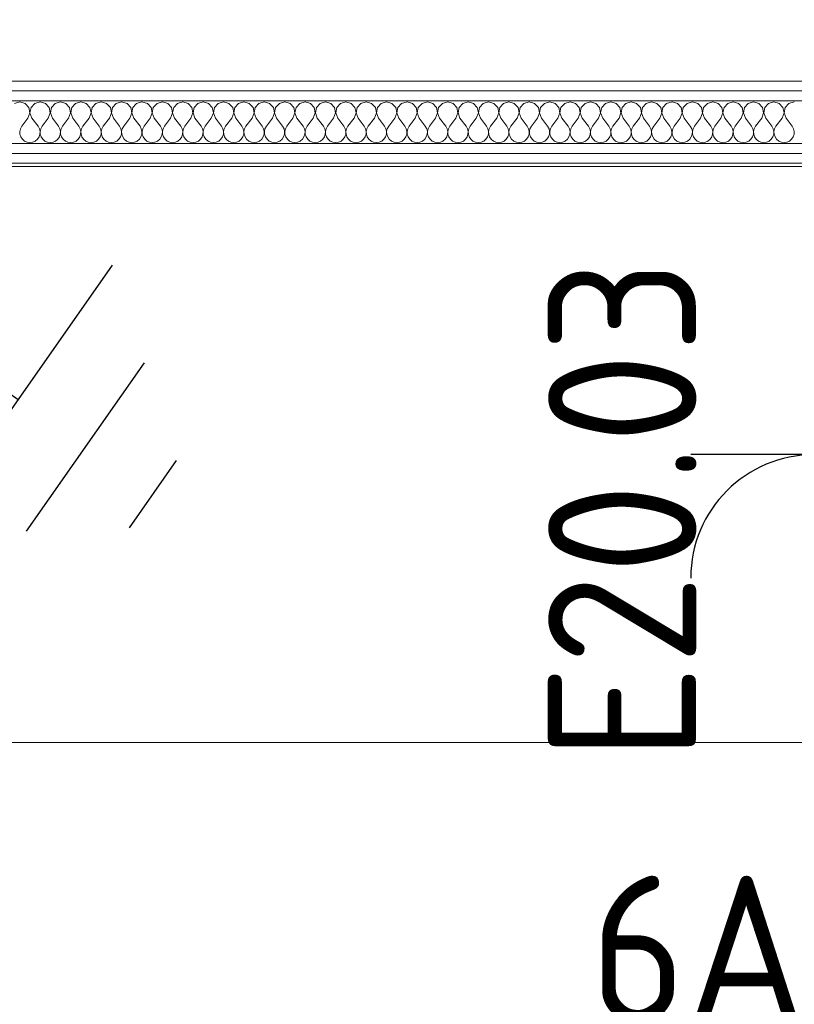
# Model space of a CAD drawing. Header units: millimetres. Extents: x -39149 to 267781, y -2340 to 58540.
# Tile 122 of 244: x 38170 to 39111, y 5128 to 6324. Entities that reach past the tile are written whole.
import ezdxf
from ezdxf.enums import TextEntityAlignment as Align

# ---------------------------------------------------------------- set-up
doc = ezdxf.new("R2010")
doc.units = ezdxf.units.MM
doc.header["$LTSCALE"] = 100
doc.header["$MEASUREMENT"] = 0
for name, color, linetype in [('22 C Binnenwanden', 7, 'Continuous'), ('22 C Binnenwanden Doorsnede-arcering', 7, 'Continuous'), ('22 C Binnenwanden Laagscheidingslijnen', 7, 'Continuous'), ('45 Plafond', 7, 'Continuous'), ('82 Interieur', 7, 'Continuous'), ('EL6121--', 3, 'Continuous'), ('EL6222--_KRACHT_230', 3, 'Continuous'), ('EL6311--_LICHT_BINNEN', 3, 'Continuous')]:
    doc.layers.add(name, color=color, linetype=linetype)
doc.styles.add('BURO-018', font='isocp.shx', dxfattribs={"height": 180})
doc.styles.add('STABICAD-018', font='ISOCP.SHX', dxfattribs={"height": 1.8})

# ---------------------------------------------------------------- blocks, each defined once
blk = doc.blocks.new('Slab_119_7', base_point=(34211.5, 612.1))
at = {"layer": '45 Plafond', "color": 8, "linetype": 'Continuous', "lineweight": 0}
blk.add_lwpolyline([(34211.5, 612.1, 0.066229), (50336.5, 5152.1), (50336.5, 11626.8), (48610, 11626.8), (48610, 11625), (43211.5, 11625), (43211.5, 5466.1), (41411.5, 5466.1), (41411.5, 10199.6), (34211.5, 10199.6)], format="xyb", close=True, dxfattribs=at)
blk = doc.blocks.new('Slab_219_7', base_point=(39938.5, 6145.7))
at = {"layer": '82 Interieur', "color": 8, "linetype": 'Continuous', "lineweight": 0}
blk.add_lwpolyline([(39938.5, 6145.7), (39938.5, 5445.7), (37367.4, 5445.7), (37367.4, 6145.7)], close=True, dxfattribs=at)
blk = doc.blocks.new('*X946')
at = {"layer": '22 C Binnenwanden Doorsnede-arcering', "color": 8, "linetype": 'Continuous', "lineweight": 0}
for p, q in [((38170.5, 6224.5), (38164, 6222.6)), ((38177, 6222.6), (38170.5, 6224.5)), ((38195.2, 6224.5), (38188.7, 6222.6)), ((38201.7, 6222.6), (38195.2, 6224.5)), ((38220, 6224.5), (38213.5, 6222.6)), ((38226.5, 6222.6), (38220, 6224.5)), ((38244.8, 6224.5), (38238.3, 6222.6)), ((38251.3, 6222.6), (38244.8, 6224.5)), ((38269.5, 6224.5), (38263, 6222.6)), ((38276, 6222.6), (38269.5, 6224.5)), ((38294.3, 6224.5), (38287.8, 6222.6)), ((38300.8, 6222.6), (38294.3, 6224.5)), ((38319, 6224.5), (38312.5, 6222.6)), ((38325.6, 6222.6), (38319, 6224.5)), ((38343.8, 6224.5), (38337.3, 6222.6)), ((38350.3, 6222.6), (38343.8, 6224.5)), ((38368.6, 6224.5), (38362.1, 6222.6)), ((38375.1, 6222.6), (38368.6, 6224.5)), ((38393.3, 6224.5), (38386.8, 6222.6)), ((38399.8, 6222.6), (38393.3, 6224.5)), ((38418.1, 6224.5), (38411.6, 6222.6)), ((38424.6, 6222.6), (38418.1, 6224.5)), ((38442.9, 6224.5), (38436.3, 6222.6)), ((38449.4, 6222.6), (38442.9, 6224.5)), ((38467.6, 6224.5), (38461.1, 6222.6)), ((38474.1, 6222.6), (38467.6, 6224.5)), ((38492.4, 6224.5), (38485.9, 6222.6)), ((38498.9, 6222.6), (38492.4, 6224.5)), ((38517.1, 6224.5), (38510.6, 6222.6)), ((38523.7, 6222.6), (38517.1, 6224.5)), ((38541.9, 6224.5), (38535.4, 6222.6)), ((38548.4, 6222.6), (38541.9, 6224.5)), ((38566.7, 6224.5), (38560.2, 6222.6)), ((38573.2, 6222.6), (38566.7, 6224.5)), ((38591.4, 6224.5), (38584.9, 6222.6)), ((38597.9, 6222.6), (38591.4, 6224.5)), ((38616.2, 6224.5), (38609.7, 6222.6)), ((38622.7, 6222.6), (38616.2, 6224.5)), ((38641, 6224.5), (38634.4, 6222.6)), ((38647.5, 6222.6), (38641, 6224.5)), ((38665.7, 6224.5), (38659.2, 6222.6)), ((38672.2, 6222.6), (38665.7, 6224.5)), ((38690.5, 6224.5), (38684, 6222.6)), ((38697, 6222.6), (38690.5, 6224.5)), ((38715.2, 6224.5), (38708.7, 6222.6)), ((38721.7, 6222.6), (38715.2, 6224.5)), ((38740, 6224.5), (38733.5, 6222.6)), ((38746.5, 6222.6), (38740, 6224.5)), ((38764.8, 6224.5), (38758.3, 6222.6)), ((38771.3, 6222.6), (38764.8, 6224.5)), ((38789.5, 6224.5), (38783, 6222.6)), ((38796, 6222.6), (38789.5, 6224.5)), ((38814.3, 6224.5), (38807.8, 6222.6)), ((38820.8, 6222.6), (38814.3, 6224.5)), ((38839, 6224.5), (38832.5, 6222.6)), ((38845.6, 6222.6), (38839, 6224.5)), ((38863.8, 6224.5), (38857.3, 6222.6)), ((38870.3, 6222.6), (38863.8, 6224.5)), ((38888.6, 6224.5), (38882.1, 6222.6)), ((38895.1, 6222.6), (38888.6, 6224.5)), ((38913.3, 6224.5), (38906.8, 6222.6)), ((38919.8, 6222.6), (38913.3, 6224.5)), ((38938.1, 6224.5), (38931.6, 6222.6)), ((38944.6, 6222.6), (38938.1, 6224.5)), ((38962.9, 6224.5), (38956.3, 6222.6)), ((38969.4, 6222.6), (38962.9, 6224.5)), ((38987.6, 6224.5), (38981.1, 6222.6)), ((38994.1, 6222.6), (38987.6, 6224.5)), ((39012.4, 6224.5), (39005.9, 6222.6)), ((39018.9, 6222.6), (39012.4, 6224.5)), ((39037.1, 6224.5), (39030.6, 6222.6)), ((39043.7, 6222.6), (39037.1, 6224.5)), ((39061.9, 6224.5), (39055.4, 6222.6)), ((39068.4, 6222.6), (39061.9, 6224.5)), ((39086.7, 6224.5), (39080.2, 6222.6)), ((39093.2, 6222.6), (39086.7, 6224.5)), ((39111.4, 6224.5), (39104.9, 6222.6)), ((38181.6, 6217.6), (38177, 6222.6)), ((38180.4, 6204.7), (38182.8, 6211)), ((38182.8, 6211), (38181.6, 6217.6)), ((38184.2, 6217.6), (38182.9, 6211)), ((38182.9, 6211), (38185.3, 6204.7)), ((38188.7, 6222.6), (38184.2, 6217.6)), ((38206.3, 6217.6), (38201.7, 6222.6)), ((38205.1, 6204.7), (38207.6, 6211)), ((38207.6, 6211), (38206.3, 6217.6)), ((38208.9, 6217.6), (38207.7, 6211)), ((38207.7, 6211), (38210.1, 6204.7)), ((38213.5, 6222.6), (38208.9, 6217.6)), ((38231.1, 6217.6), (38226.5, 6222.6)), ((38229.9, 6204.7), (38232.3, 6211)), ((38232.3, 6211), (38231.1, 6217.6)), ((38233.7, 6217.6), (38232.4, 6211)), ((38232.4, 6211), (38234.9, 6204.7)), ((38238.3, 6222.6), (38233.7, 6217.6)), ((38255.8, 6217.6), (38251.3, 6222.6)), ((38254.7, 6204.7), (38257.1, 6211)), ((38257.1, 6211), (38255.8, 6217.6)), ((38258.4, 6217.6), (38257.2, 6211)), ((38257.2, 6211), (38259.6, 6204.7)), ((38263, 6222.6), (38258.4, 6217.6)), ((38280.6, 6217.6), (38276, 6222.6)), ((38279.4, 6204.7), (38281.9, 6211)), ((38281.9, 6211), (38280.6, 6217.6)), ((38283.2, 6217.6), (38282, 6211)), ((38282, 6211), (38284.4, 6204.7)), ((38287.8, 6222.6), (38283.2, 6217.6)), ((38305.4, 6217.6), (38300.8, 6222.6)), ((38304.2, 6204.7), (38306.6, 6211)), ((38306.6, 6211), (38305.4, 6217.6)), ((38308, 6217.6), (38306.7, 6211)), ((38306.7, 6211), (38309.1, 6204.7)), ((38312.5, 6222.6), (38308, 6217.6)), ((38330.1, 6217.6), (38325.6, 6222.6)), ((38329, 6204.7), (38331.4, 6211)), ((38331.4, 6211), (38330.1, 6217.6)), ((38332.7, 6217.6), (38331.5, 6211)), ((38331.5, 6211), (38333.9, 6204.7)), ((38337.3, 6222.6), (38332.7, 6217.6)), ((38354.9, 6217.6), (38350.3, 6222.6)), ((38353.7, 6204.7), (38356.1, 6211)), ((38356.1, 6211), (38354.9, 6217.6)), ((38357.5, 6217.6), (38356.2, 6211)), ((38356.2, 6211), (38358.7, 6204.7)), ((38362.1, 6222.6), (38357.5, 6217.6)), ((38379.6, 6217.6), (38375.1, 6222.6)), ((38378.5, 6204.7), (38380.9, 6211)), ((38380.9, 6211), (38379.6, 6217.6)), ((38382.3, 6217.6), (38381, 6211)), ((38381, 6211), (38383.4, 6204.7)), ((38386.8, 6222.6), (38382.3, 6217.6)), ((38404.4, 6217.6), (38399.8, 6222.6)), ((38403.2, 6204.7), (38405.7, 6211)), ((38405.7, 6211), (38404.4, 6217.6)), ((38407, 6217.6), (38405.8, 6211)), ((38405.8, 6211), (38408.2, 6204.7)), ((38411.6, 6222.6), (38407, 6217.6)), ((38429.2, 6217.6), (38424.6, 6222.6)), ((38428, 6204.7), (38430.4, 6211)), ((38430.4, 6211), (38429.2, 6217.6)), ((38431.8, 6217.6), (38430.5, 6211)), ((38430.5, 6211), (38433, 6204.7)), ((38436.3, 6222.6), (38431.8, 6217.6)), ((38453.9, 6217.6), (38449.4, 6222.6)), ((38452.8, 6204.7), (38455.2, 6211)), ((38455.2, 6211), (38453.9, 6217.6)), ((38456.5, 6217.6), (38455.3, 6211)), ((38455.3, 6211), (38457.7, 6204.7)), ((38461.1, 6222.6), (38456.5, 6217.6)), ((38478.7, 6217.6), (38474.1, 6222.6)), ((38477.5, 6204.7), (38479.9, 6211)), ((38479.9, 6211), (38478.7, 6217.6)), ((38481.3, 6217.6), (38480.1, 6211)), ((38480.1, 6211), (38482.5, 6204.7)), ((38485.9, 6222.6), (38481.3, 6217.6)), ((38503.5, 6217.6), (38498.9, 6222.6)), ((38502.3, 6204.7), (38504.7, 6211)), ((38504.7, 6211), (38503.5, 6217.6)), ((38506.1, 6217.6), (38504.8, 6211)), ((38504.8, 6211), (38507.2, 6204.7)), ((38510.6, 6222.6), (38506.1, 6217.6)), ((38528.2, 6217.6), (38523.7, 6222.6)), ((38527, 6204.7), (38529.5, 6211)), ((38529.5, 6211), (38528.2, 6217.6)), ((38530.8, 6217.6), (38529.6, 6211)), ((38529.6, 6211), (38532, 6204.7)), ((38535.4, 6222.6), (38530.8, 6217.6)), ((38553, 6217.6), (38548.4, 6222.6)), ((38551.8, 6204.7), (38554.2, 6211)), ((38554.2, 6211), (38553, 6217.6)), ((38555.6, 6217.6), (38554.3, 6211)), ((38554.3, 6211), (38556.8, 6204.7)), ((38560.2, 6222.6), (38555.6, 6217.6)), ((38577.7, 6217.6), (38573.2, 6222.6)), ((38576.6, 6204.7), (38579, 6211)), ((38579, 6211), (38577.7, 6217.6)), ((38580.4, 6217.6), (38579.1, 6211)), ((38579.1, 6211), (38581.5, 6204.7)), ((38584.9, 6222.6), (38580.4, 6217.6)), ((38602.5, 6217.6), (38597.9, 6222.6)), ((38601.3, 6204.7), (38603.8, 6211)), ((38603.8, 6211), (38602.5, 6217.6)), ((38605.1, 6217.6), (38603.9, 6211)), ((38603.9, 6211), (38606.3, 6204.7)), ((38609.7, 6222.6), (38605.1, 6217.6)), ((38627.3, 6217.6), (38622.7, 6222.6)), ((38626.1, 6204.7), (38628.5, 6211)), ((38628.5, 6211), (38627.3, 6217.6)), ((38629.9, 6217.6), (38628.6, 6211)), ((38628.6, 6211), (38631, 6204.7)), ((38634.4, 6222.6), (38629.9, 6217.6)), ((38652, 6217.6), (38647.5, 6222.6)), ((38650.9, 6204.7), (38653.3, 6211)), ((38653.3, 6211), (38652, 6217.6)), ((38654.6, 6217.6), (38653.4, 6211)), ((38653.4, 6211), (38655.8, 6204.7)), ((38659.2, 6222.6), (38654.6, 6217.6)), ((38676.8, 6217.6), (38672.2, 6222.6)), ((38675.6, 6204.7), (38678, 6211)), ((38678, 6211), (38676.8, 6217.6)), ((38679.4, 6217.6), (38678.1, 6211)), ((38678.1, 6211), (38680.6, 6204.7)), ((38684, 6222.6), (38679.4, 6217.6)), ((38701.6, 6217.6), (38697, 6222.6)), ((38700.4, 6204.7), (38702.8, 6211)), ((38702.8, 6211), (38701.6, 6217.6)), ((38704.2, 6217.6), (38702.9, 6211)), ((38702.9, 6211), (38705.3, 6204.7)), ((38708.7, 6222.6), (38704.2, 6217.6)), ((38726.3, 6217.6), (38721.7, 6222.6)), ((38725.1, 6204.7), (38727.6, 6211)), ((38727.6, 6211), (38726.3, 6217.6)), ((38728.9, 6217.6), (38727.7, 6211)), ((38727.7, 6211), (38730.1, 6204.7)), ((38733.5, 6222.6), (38728.9, 6217.6)), ((38751.1, 6217.6), (38746.5, 6222.6)), ((38749.9, 6204.7), (38752.3, 6211)), ((38752.3, 6211), (38751.1, 6217.6)), ((38753.7, 6217.6), (38752.4, 6211)), ((38752.4, 6211), (38754.9, 6204.7)), ((38758.3, 6222.6), (38753.7, 6217.6)), ((38775.8, 6217.6), (38771.3, 6222.6)), ((38774.7, 6204.7), (38777.1, 6211)), ((38777.1, 6211), (38775.8, 6217.6)), ((38778.4, 6217.6), (38777.2, 6211)), ((38777.2, 6211), (38779.6, 6204.7)), ((38783, 6222.6), (38778.4, 6217.6)), ((38800.6, 6217.6), (38796, 6222.6)), ((38799.4, 6204.7), (38801.9, 6211)), ((38801.9, 6211), (38800.6, 6217.6)), ((38803.2, 6217.6), (38802, 6211)), ((38802, 6211), (38804.4, 6204.7)), ((38807.8, 6222.6), (38803.2, 6217.6)), ((38825.4, 6217.6), (38820.8, 6222.6)), ((38824.2, 6204.7), (38826.6, 6211)), ((38826.6, 6211), (38825.4, 6217.6)), ((38828, 6217.6), (38826.7, 6211)), ((38826.7, 6211), (38829.1, 6204.7)), ((38832.5, 6222.6), (38828, 6217.6)), ((38850.1, 6217.6), (38845.6, 6222.6)), ((38849, 6204.7), (38851.4, 6211)), ((38851.4, 6211), (38850.1, 6217.6)), ((38852.7, 6217.6), (38851.5, 6211)), ((38851.5, 6211), (38853.9, 6204.7)), ((38857.3, 6222.6), (38852.7, 6217.6)), ((38874.9, 6217.6), (38870.3, 6222.6)), ((38873.7, 6204.7), (38876.1, 6211)), ((38876.1, 6211), (38874.9, 6217.6)), ((38877.5, 6217.6), (38876.2, 6211)), ((38876.2, 6211), (38878.7, 6204.7)), ((38882.1, 6222.6), (38877.5, 6217.6)), ((38899.6, 6217.6), (38895.1, 6222.6)), ((38898.5, 6204.7), (38900.9, 6211)), ((38900.9, 6211), (38899.6, 6217.6)), ((38902.3, 6217.6), (38901, 6211)), ((38901, 6211), (38903.4, 6204.7)), ((38906.8, 6222.6), (38902.3, 6217.6)), ((38924.4, 6217.6), (38919.8, 6222.6)), ((38923.2, 6204.7), (38925.7, 6211)), ((38925.7, 6211), (38924.4, 6217.6)), ((38927, 6217.6), (38925.8, 6211)), ((38925.8, 6211), (38928.2, 6204.7)), ((38931.6, 6222.6), (38927, 6217.6)), ((38949.2, 6217.6), (38944.6, 6222.6)), ((38948, 6204.7), (38950.4, 6211)), ((38950.4, 6211), (38949.2, 6217.6)), ((38951.8, 6217.6), (38950.5, 6211)), ((38950.5, 6211), (38953, 6204.7)), ((38956.3, 6222.6), (38951.8, 6217.6)), ((38973.9, 6217.6), (38969.4, 6222.6)), ((38972.8, 6204.7), (38975.2, 6211)), ((38975.2, 6211), (38973.9, 6217.6)), ((38976.5, 6217.6), (38975.3, 6211)), ((38975.3, 6211), (38977.7, 6204.7)), ((38981.1, 6222.6), (38976.5, 6217.6)), ((38998.7, 6217.6), (38994.1, 6222.6)), ((38997.5, 6204.7), (38999.9, 6211)), ((38999.9, 6211), (38998.7, 6217.6)), ((39001.3, 6217.6), (39000.1, 6211)), ((39000.1, 6211), (39002.5, 6204.7)), ((39005.9, 6222.6), (39001.3, 6217.6)), ((39023.5, 6217.6), (39018.9, 6222.6)), ((39022.3, 6204.7), (39024.7, 6211)), ((39024.7, 6211), (39023.5, 6217.6)), ((39026.1, 6217.6), (39024.8, 6211)), ((39024.8, 6211), (39027.2, 6204.7)), ((39030.6, 6222.6), (39026.1, 6217.6)), ((39048.2, 6217.6), (39043.7, 6222.6)), ((39047, 6204.7), (39049.5, 6211)), ((39049.5, 6211), (39048.2, 6217.6)), ((39050.8, 6217.6), (39049.6, 6211)), ((39049.6, 6211), (39052, 6204.7)), ((39055.4, 6222.6), (39050.8, 6217.6)), ((39073, 6217.6), (39068.4, 6222.6)), ((39071.8, 6204.7), (39074.2, 6211)), ((39074.2, 6211), (39073, 6217.6)), ((39075.6, 6217.6), (39074.3, 6211)), ((39074.3, 6211), (39076.8, 6204.7)), ((39080.2, 6222.6), (39075.6, 6217.6)), ((39097.7, 6217.6), (39093.2, 6222.6)), ((39096.6, 6204.7), (39099, 6211)), ((39099, 6211), (39097.7, 6217.6)), ((39100.4, 6217.6), (39099.1, 6211)), ((39099.1, 6211), (39101.5, 6204.7)), ((39104.9, 6222.6), (39100.4, 6217.6)), ((38180.4, 6204.7), (38173, 6194.8)), ((38185.3, 6204.7), (38192.8, 6194.8)), ((38205.1, 6204.7), (38197.7, 6194.8)), ((38210.1, 6204.7), (38217.5, 6194.8)), ((38229.9, 6204.7), (38222.5, 6194.8)), ((38234.9, 6204.7), (38242.3, 6194.8)), ((38254.7, 6204.7), (38247.2, 6194.8)), ((38259.6, 6204.7), (38267, 6194.8)), ((38279.4, 6204.7), (38272, 6194.8)), ((38284.4, 6204.7), (38291.8, 6194.8)), ((38304.2, 6204.7), (38296.8, 6194.8)), ((38309.1, 6204.7), (38316.6, 6194.8)), ((38329, 6204.7), (38321.5, 6194.8)), ((38333.9, 6204.7), (38341.3, 6194.8)), ((38353.7, 6204.7), (38346.3, 6194.8)), ((38358.7, 6204.7), (38366.1, 6194.8)), ((38378.5, 6204.7), (38371, 6194.8)), ((38383.4, 6204.7), (38390.9, 6194.8)), ((38403.2, 6204.7), (38395.8, 6194.8)), ((38408.2, 6204.7), (38415.6, 6194.8)), ((38428, 6204.7), (38420.6, 6194.8)), ((38433, 6204.7), (38440.4, 6194.8)), ((38452.8, 6204.7), (38445.3, 6194.8)), ((38457.7, 6204.7), (38465.1, 6194.8)), ((38477.5, 6204.7), (38470.1, 6194.8)), ((38482.5, 6204.7), (38489.9, 6194.8)), ((38502.3, 6204.7), (38494.9, 6194.8)), ((38507.2, 6204.7), (38514.7, 6194.8)), ((38527, 6204.7), (38519.6, 6194.8)), ((38532, 6204.7), (38539.4, 6194.8)), ((38551.8, 6204.7), (38544.4, 6194.8)), ((38556.8, 6204.7), (38564.2, 6194.8)), ((38576.6, 6204.7), (38569.1, 6194.8)), ((38581.5, 6204.7), (38589, 6194.8)), ((38601.3, 6204.7), (38593.9, 6194.8)), ((38606.3, 6204.7), (38613.7, 6194.8)), ((38626.1, 6204.7), (38618.7, 6194.8)), ((38631, 6204.7), (38638.5, 6194.8)), ((38650.9, 6204.7), (38643.4, 6194.8)), ((38655.8, 6204.7), (38663.2, 6194.8)), ((38675.6, 6204.7), (38668.2, 6194.8)), ((38680.6, 6204.7), (38688, 6194.8)), ((38700.4, 6204.7), (38693, 6194.8)), ((38705.3, 6204.7), (38712.8, 6194.8)), ((38725.1, 6204.7), (38717.7, 6194.8)), ((38730.1, 6204.7), (38737.5, 6194.8)), ((38749.9, 6204.7), (38742.5, 6194.8)), ((38754.9, 6204.7), (38762.3, 6194.8)), ((38774.7, 6204.7), (38767.2, 6194.8)), ((38779.6, 6204.7), (38787, 6194.8)), ((38799.4, 6204.7), (38792, 6194.8)), ((38804.4, 6204.7), (38811.8, 6194.8)), ((38824.2, 6204.7), (38816.8, 6194.8)), ((38829.1, 6204.7), (38836.6, 6194.8)), ((38849, 6204.7), (38841.5, 6194.8)), ((38853.9, 6204.7), (38861.3, 6194.8)), ((38873.7, 6204.7), (38866.3, 6194.8)), ((38878.7, 6204.7), (38886.1, 6194.8)), ((38898.5, 6204.7), (38891, 6194.8)), ((38903.4, 6204.7), (38910.9, 6194.8)), ((38923.2, 6204.7), (38915.8, 6194.8)), ((38928.2, 6204.7), (38935.6, 6194.8)), ((38948, 6204.7), (38940.6, 6194.8)), ((38953, 6204.7), (38960.4, 6194.8)), ((38972.8, 6204.7), (38965.3, 6194.8)), ((38977.7, 6204.7), (38985.1, 6194.8)), ((38997.5, 6204.7), (38990.1, 6194.8)), ((39002.5, 6204.7), (39009.9, 6194.8)), ((39022.3, 6204.7), (39014.9, 6194.8)), ((39027.2, 6204.7), (39034.7, 6194.8)), ((39047, 6204.7), (39039.6, 6194.8)), ((39052, 6204.7), (39059.4, 6194.8)), ((39071.8, 6204.7), (39064.4, 6194.8)), ((39076.8, 6204.7), (39084.2, 6194.8)), ((39096.6, 6204.7), (39089.1, 6194.8)), ((39101.5, 6204.7), (39109, 6194.8)), ((38171.3, 6191.8), (38170.5, 6188.5)), ((38170.5, 6188.5), (38170.7, 6185)), ((38173, 6194.8), (38171.3, 6191.8)), ((38194.4, 6191.8), (38192.8, 6194.8)), ((38195.2, 6188.5), (38194.4, 6191.8)), ((38195, 6185), (38195.2, 6188.5)), ((38196.1, 6191.8), (38195.3, 6188.5)), ((38195.3, 6188.5), (38195.5, 6185)), ((38197.7, 6194.8), (38196.1, 6191.8)), ((38219.2, 6191.8), (38217.5, 6194.8)), ((38219.9, 6188.5), (38219.2, 6191.8)), ((38219.8, 6185), (38219.9, 6188.5)), ((38220.8, 6191.8), (38220.1, 6188.5)), ((38220.1, 6188.5), (38220.2, 6185)), ((38222.5, 6194.8), (38220.8, 6191.8)), ((38243.9, 6191.8), (38242.3, 6194.8)), ((38244.7, 6188.5), (38243.9, 6191.8)), ((38244.5, 6185), (38244.7, 6188.5)), ((38245.6, 6191.8), (38244.8, 6188.5)), ((38244.8, 6188.5), (38245, 6185)), ((38247.2, 6194.8), (38245.6, 6191.8)), ((38268.7, 6191.8), (38267, 6194.8)), ((38269.5, 6188.5), (38268.7, 6191.8)), ((38269.3, 6185), (38269.5, 6188.5)), ((38270.3, 6191.8), (38269.6, 6188.5)), ((38269.6, 6188.5), (38269.7, 6185)), ((38272, 6194.8), (38270.3, 6191.8)), ((38293.5, 6191.8), (38291.8, 6194.8)), ((38294.2, 6188.5), (38293.5, 6191.8)), ((38294.1, 6185), (38294.2, 6188.5)), ((38295.1, 6191.8), (38294.3, 6188.5)), ((38294.3, 6188.5), (38294.5, 6185)), ((38296.8, 6194.8), (38295.1, 6191.8)), ((38318.2, 6191.8), (38316.6, 6194.8)), ((38319, 6188.5), (38318.2, 6191.8)), ((38318.8, 6185), (38319, 6188.5)), ((38319.9, 6191.8), (38319.1, 6188.5)), ((38319.1, 6188.5), (38319.3, 6185)), ((38321.5, 6194.8), (38319.9, 6191.8)), ((38343, 6191.8), (38341.3, 6194.8)), ((38343.8, 6188.5), (38343, 6191.8)), ((38343.6, 6185), (38343.8, 6188.5)), ((38344.6, 6191.8), (38343.9, 6188.5)), ((38343.9, 6188.5), (38344, 6185)), ((38346.3, 6194.8), (38344.6, 6191.8)), ((38367.7, 6191.8), (38366.1, 6194.8)), ((38368.5, 6188.5), (38367.7, 6191.8)), ((38368.4, 6185), (38368.5, 6188.5)), ((38369.4, 6191.8), (38368.6, 6188.5)), ((38368.6, 6188.5), (38368.8, 6185)), ((38371, 6194.8), (38369.4, 6191.8)), ((38392.5, 6191.8), (38390.9, 6194.8)), ((38393.3, 6188.5), (38392.5, 6191.8)), ((38393.1, 6185), (38393.3, 6188.5)), ((38394.2, 6191.8), (38393.4, 6188.5)), ((38393.4, 6188.5), (38393.5, 6185)), ((38395.8, 6194.8), (38394.2, 6191.8)), ((38417.3, 6191.8), (38415.6, 6194.8)), ((38418, 6188.5), (38417.3, 6191.8)), ((38417.9, 6185), (38418, 6188.5)), ((38418.9, 6191.8), (38418.1, 6188.5)), ((38418.1, 6188.5), (38418.3, 6185)), ((38420.6, 6194.8), (38418.9, 6191.8)), ((38442, 6191.8), (38440.4, 6194.8)), ((38442.8, 6188.5), (38442, 6191.8)), ((38442.6, 6185), (38442.8, 6188.5)), ((38443.7, 6191.8), (38442.9, 6188.5)), ((38442.9, 6188.5), (38443.1, 6185)), ((38445.3, 6194.8), (38443.7, 6191.8)), ((38466.8, 6191.8), (38465.1, 6194.8)), ((38467.6, 6188.5), (38466.8, 6191.8)), ((38467.4, 6185), (38467.6, 6188.5)), ((38468.4, 6191.8), (38467.7, 6188.5)), ((38467.7, 6188.5), (38467.8, 6185)), ((38470.1, 6194.8), (38468.4, 6191.8)), ((38491.6, 6191.8), (38489.9, 6194.8)), ((38492.3, 6188.5), (38491.6, 6191.8)), ((38492.2, 6185), (38492.3, 6188.5)), ((38493.2, 6191.8), (38492.4, 6188.5)), ((38492.4, 6188.5), (38492.6, 6185)), ((38494.9, 6194.8), (38493.2, 6191.8)), ((38516.3, 6191.8), (38514.7, 6194.8)), ((38517.1, 6188.5), (38516.3, 6191.8)), ((38516.9, 6185), (38517.1, 6188.5)), ((38518, 6191.8), (38517.2, 6188.5)), ((38517.2, 6188.5), (38517.4, 6185)), ((38519.6, 6194.8), (38518, 6191.8)), ((38541.1, 6191.8), (38539.4, 6194.8)), ((38541.9, 6188.5), (38541.1, 6191.8)), ((38541.7, 6185), (38541.9, 6188.5)), ((38542.7, 6191.8), (38542, 6188.5)), ((38542, 6188.5), (38542.1, 6185)), ((38544.4, 6194.8), (38542.7, 6191.8)), ((38565.8, 6191.8), (38564.2, 6194.8)), ((38566.6, 6188.5), (38565.8, 6191.8)), ((38566.5, 6185), (38566.6, 6188.5)), ((38567.5, 6191.8), (38566.7, 6188.5)), ((38566.7, 6188.5), (38566.9, 6185)), ((38569.1, 6194.8), (38567.5, 6191.8)), ((38590.6, 6191.8), (38589, 6194.8)), ((38591.4, 6188.5), (38590.6, 6191.8)), ((38591.2, 6185), (38591.4, 6188.5)), ((38592.3, 6191.8), (38591.5, 6188.5)), ((38591.5, 6188.5), (38591.6, 6185)), ((38593.9, 6194.8), (38592.3, 6191.8)), ((38615.4, 6191.8), (38613.7, 6194.8)), ((38616.1, 6188.5), (38615.4, 6191.8)), ((38616, 6185), (38616.1, 6188.5)), ((38617, 6191.8), (38616.2, 6188.5)), ((38616.2, 6188.5), (38616.4, 6185)), ((38618.7, 6194.8), (38617, 6191.8)), ((38640.1, 6191.8), (38638.5, 6194.8)), ((38640.9, 6188.5), (38640.1, 6191.8)), ((38640.7, 6185), (38640.9, 6188.5)), ((38641.8, 6191.8), (38641, 6188.5)), ((38641, 6188.5), (38641.2, 6185)), ((38643.4, 6194.8), (38641.8, 6191.8)), ((38664.9, 6191.8), (38663.2, 6194.8)), ((38665.7, 6188.5), (38664.9, 6191.8)), ((38665.5, 6185), (38665.7, 6188.5)), ((38666.5, 6191.8), (38665.8, 6188.5)), ((38665.8, 6188.5), (38665.9, 6185)), ((38668.2, 6194.8), (38666.5, 6191.8)), ((38689.7, 6191.8), (38688, 6194.8)), ((38690.4, 6188.5), (38689.7, 6191.8)), ((38690.3, 6185), (38690.4, 6188.5)), ((38691.3, 6191.8), (38690.5, 6188.5)), ((38690.5, 6188.5), (38690.7, 6185)), ((38693, 6194.8), (38691.3, 6191.8)), ((38714.4, 6191.8), (38712.8, 6194.8)), ((38715.2, 6188.5), (38714.4, 6191.8)), ((38715, 6185), (38715.2, 6188.5)), ((38716.1, 6191.8), (38715.3, 6188.5)), ((38715.3, 6188.5), (38715.5, 6185)), ((38717.7, 6194.8), (38716.1, 6191.8)), ((38739.2, 6191.8), (38737.5, 6194.8)), ((38739.9, 6188.5), (38739.2, 6191.8)), ((38739.8, 6185), (38739.9, 6188.5)), ((38740.8, 6191.8), (38740.1, 6188.5)), ((38740.1, 6188.5), (38740.2, 6185)), ((38742.5, 6194.8), (38740.8, 6191.8)), ((38763.9, 6191.8), (38762.3, 6194.8)), ((38764.7, 6188.5), (38763.9, 6191.8)), ((38764.5, 6185), (38764.7, 6188.5)), ((38765.6, 6191.8), (38764.8, 6188.5)), ((38764.8, 6188.5), (38765, 6185)), ((38767.2, 6194.8), (38765.6, 6191.8)), ((38788.7, 6191.8), (38787, 6194.8)), ((38789.5, 6188.5), (38788.7, 6191.8)), ((38789.3, 6185), (38789.5, 6188.5)), ((38790.3, 6191.8), (38789.6, 6188.5)), ((38789.6, 6188.5), (38789.7, 6185)), ((38792, 6194.8), (38790.3, 6191.8)), ((38813.5, 6191.8), (38811.8, 6194.8)), ((38814.2, 6188.5), (38813.5, 6191.8)), ((38814.1, 6185), (38814.2, 6188.5)), ((38815.1, 6191.8), (38814.3, 6188.5)), ((38814.3, 6188.5), (38814.5, 6185)), ((38816.8, 6194.8), (38815.1, 6191.8)), ((38838.2, 6191.8), (38836.6, 6194.8)), ((38839, 6188.5), (38838.2, 6191.8)), ((38838.8, 6185), (38839, 6188.5)), ((38839.9, 6191.8), (38839.1, 6188.5)), ((38839.1, 6188.5), (38839.3, 6185)), ((38841.5, 6194.8), (38839.9, 6191.8)), ((38863, 6191.8), (38861.3, 6194.8)), ((38863.8, 6188.5), (38863, 6191.8)), ((38863.6, 6185), (38863.8, 6188.5)), ((38864.6, 6191.8), (38863.9, 6188.5)), ((38863.9, 6188.5), (38864, 6185)), ((38866.3, 6194.8), (38864.6, 6191.8)), ((38887.7, 6191.8), (38886.1, 6194.8)), ((38888.5, 6188.5), (38887.7, 6191.8)), ((38888.4, 6185), (38888.5, 6188.5)), ((38889.4, 6191.8), (38888.6, 6188.5)), ((38888.6, 6188.5), (38888.8, 6185)), ((38891, 6194.8), (38889.4, 6191.8)), ((38912.5, 6191.8), (38910.9, 6194.8)), ((38913.3, 6188.5), (38912.5, 6191.8)), ((38913.1, 6185), (38913.3, 6188.5)), ((38914.2, 6191.8), (38913.4, 6188.5)), ((38913.4, 6188.5), (38913.5, 6185)), ((38915.8, 6194.8), (38914.2, 6191.8)), ((38937.3, 6191.8), (38935.6, 6194.8)), ((38938, 6188.5), (38937.3, 6191.8)), ((38937.9, 6185), (38938, 6188.5)), ((38938.9, 6191.8), (38938.1, 6188.5)), ((38938.1, 6188.5), (38938.3, 6185)), ((38940.6, 6194.8), (38938.9, 6191.8)), ((38962, 6191.8), (38960.4, 6194.8)), ((38962.8, 6188.5), (38962, 6191.8)), ((38962.6, 6185), (38962.8, 6188.5)), ((38963.7, 6191.8), (38962.9, 6188.5)), ((38962.9, 6188.5), (38963.1, 6185)), ((38965.3, 6194.8), (38963.7, 6191.8)), ((38986.8, 6191.8), (38985.1, 6194.8)), ((38987.6, 6188.5), (38986.8, 6191.8)), ((38987.4, 6185), (38987.6, 6188.5)), ((38988.4, 6191.8), (38987.7, 6188.5)), ((38987.7, 6188.5), (38987.8, 6185)), ((38990.1, 6194.8), (38988.4, 6191.8)), ((39011.6, 6191.8), (39009.9, 6194.8)), ((39012.3, 6188.5), (39011.6, 6191.8)), ((39012.2, 6185), (39012.3, 6188.5)), ((39013.2, 6191.8), (39012.4, 6188.5)), ((39012.4, 6188.5), (39012.6, 6185)), ((39014.9, 6194.8), (39013.2, 6191.8)), ((39036.3, 6191.8), (39034.7, 6194.8)), ((39037.1, 6188.5), (39036.3, 6191.8)), ((39036.9, 6185), (39037.1, 6188.5)), ((39038, 6191.8), (39037.2, 6188.5)), ((39037.2, 6188.5), (39037.4, 6185)), ((39039.6, 6194.8), (39038, 6191.8)), ((39061.1, 6191.8), (39059.4, 6194.8)), ((39061.9, 6188.5), (39061.1, 6191.8)), ((39061.7, 6185), (39061.9, 6188.5)), ((39062.7, 6191.8), (39062, 6188.5)), ((39062, 6188.5), (39062.1, 6185)), ((39064.4, 6194.8), (39062.7, 6191.8)), ((39085.8, 6191.8), (39084.2, 6194.8)), ((39086.6, 6188.5), (39085.8, 6191.8)), ((39086.5, 6185), (39086.6, 6188.5)), ((39087.5, 6191.8), (39086.7, 6188.5)), ((39086.7, 6188.5), (39086.9, 6185)), ((39089.1, 6194.8), (39087.5, 6191.8)), ((39110.6, 6191.8), (39109, 6194.8)), ((39111.4, 6188.5), (39110.6, 6191.8)), ((39111.2, 6185), (39111.4, 6188.5)), ((38170.7, 6185), (38171.8, 6181.8)), ((38171.8, 6181.8), (38173.7, 6179)), ((38173.7, 6179), (38176.3, 6176.8)), ((38176.3, 6176.8), (38179.5, 6175.4)), ((38179.5, 6175.4), (38182.9, 6175)), ((38182.9, 6175), (38186.2, 6175.4)), ((38186.2, 6175.4), (38189.4, 6176.8)), ((38189.4, 6176.8), (38192, 6179)), ((38192, 6179), (38193.9, 6181.8)), ((38193.9, 6181.8), (38195, 6185)), ((38195.5, 6185), (38196.5, 6181.8)), ((38196.5, 6181.8), (38198.5, 6179)), ((38198.5, 6179), (38201.1, 6176.8)), ((38201.1, 6176.8), (38204.2, 6175.4)), ((38204.2, 6175.4), (38207.6, 6175)), ((38207.6, 6175), (38211, 6175.4)), ((38211, 6175.4), (38214.1, 6176.8)), ((38214.1, 6176.8), (38216.8, 6179)), ((38216.8, 6179), (38218.7, 6181.8)), ((38218.7, 6181.8), (38219.8, 6185)), ((38220.2, 6185), (38221.3, 6181.8)), ((38221.3, 6181.8), (38223.2, 6179)), ((38223.2, 6179), (38225.9, 6176.8)), ((38225.9, 6176.8), (38229, 6175.4)), ((38229, 6175.4), (38232.4, 6175)), ((38232.4, 6175), (38235.8, 6175.4)), ((38235.8, 6175.4), (38238.9, 6176.8)), ((38238.9, 6176.8), (38241.5, 6179)), ((38241.5, 6179), (38243.5, 6181.8)), ((38243.5, 6181.8), (38244.5, 6185)), ((38245, 6185), (38246.1, 6181.8)), ((38246.1, 6181.8), (38248, 6179)), ((38248, 6179), (38250.6, 6176.8)), ((38250.6, 6176.8), (38253.8, 6175.4)), ((38253.8, 6175.4), (38257.1, 6175)), ((38257.1, 6175), (38260.5, 6175.4)), ((38260.5, 6175.4), (38263.7, 6176.8)), ((38263.7, 6176.8), (38266.3, 6179)), ((38266.3, 6179), (38268.2, 6181.8)), ((38268.2, 6181.8), (38269.3, 6185)), ((38269.7, 6185), (38270.8, 6181.8)), ((38270.8, 6181.8), (38272.8, 6179)), ((38272.8, 6179), (38275.4, 6176.8)), ((38275.4, 6176.8), (38278.5, 6175.4)), ((38278.5, 6175.4), (38281.9, 6175)), ((38281.9, 6175), (38285.3, 6175.4)), ((38285.3, 6175.4), (38288.4, 6176.8)), ((38288.4, 6176.8), (38291, 6179)), ((38291, 6179), (38293, 6181.8)), ((38293, 6181.8), (38294.1, 6185)), ((38294.5, 6185), (38295.6, 6181.8)), ((38295.6, 6181.8), (38297.5, 6179)), ((38297.5, 6179), (38300.2, 6176.8)), ((38300.2, 6176.8), (38303.3, 6175.4)), ((38303.3, 6175.4), (38306.7, 6175)), ((38306.7, 6175), (38310, 6175.4)), ((38310, 6175.4), (38313.2, 6176.8)), ((38313.2, 6176.8), (38315.8, 6179)), ((38315.8, 6179), (38317.7, 6181.8)), ((38317.7, 6181.8), (38318.8, 6185)), ((38319.3, 6185), (38320.4, 6181.8)), ((38320.4, 6181.8), (38322.3, 6179)), ((38322.3, 6179), (38324.9, 6176.8)), ((38324.9, 6176.8), (38328, 6175.4)), ((38328, 6175.4), (38331.4, 6175)), ((38331.4, 6175), (38334.8, 6175.4)), ((38334.8, 6175.4), (38337.9, 6176.8)), ((38337.9, 6176.8), (38340.6, 6179)), ((38340.6, 6179), (38342.5, 6181.8)), ((38342.5, 6181.8), (38343.6, 6185)), ((38344, 6185), (38345.1, 6181.8)), ((38345.1, 6181.8), (38347.1, 6179)), ((38347.1, 6179), (38349.7, 6176.8)), ((38349.7, 6176.8), (38352.8, 6175.4)), ((38352.8, 6175.4), (38356.2, 6175)), ((38356.2, 6175), (38359.6, 6175.4)), ((38359.6, 6175.4), (38362.7, 6176.8)), ((38362.7, 6176.8), (38365.3, 6179)), ((38365.3, 6179), (38367.3, 6181.8)), ((38367.3, 6181.8), (38368.4, 6185)), ((38368.8, 6185), (38369.9, 6181.8)), ((38369.9, 6181.8), (38371.8, 6179)), ((38371.8, 6179), (38374.4, 6176.8)), ((38374.4, 6176.8), (38377.6, 6175.4)), ((38377.6, 6175.4), (38381, 6175)), ((38381, 6175), (38384.3, 6175.4)), ((38384.3, 6175.4), (38387.5, 6176.8)), ((38387.5, 6176.8), (38390.1, 6179)), ((38390.1, 6179), (38392, 6181.8)), ((38392, 6181.8), (38393.1, 6185)), ((38393.5, 6185), (38394.6, 6181.8)), ((38394.6, 6181.8), (38396.6, 6179)), ((38396.6, 6179), (38399.2, 6176.8)), ((38399.2, 6176.8), (38402.3, 6175.4)), ((38402.3, 6175.4), (38405.7, 6175)), ((38405.7, 6175), (38409.1, 6175.4)), ((38409.1, 6175.4), (38412.2, 6176.8)), ((38412.2, 6176.8), (38414.9, 6179)), ((38414.9, 6179), (38416.8, 6181.8)), ((38416.8, 6181.8), (38417.9, 6185)), ((38418.3, 6185), (38419.4, 6181.8)), ((38419.4, 6181.8), (38421.3, 6179)), ((38421.3, 6179), (38424, 6176.8)), ((38424, 6176.8), (38427.1, 6175.4)), ((38427.1, 6175.4), (38430.5, 6175)), ((38430.5, 6175), (38433.9, 6175.4)), ((38433.9, 6175.4), (38437, 6176.8)), ((38437, 6176.8), (38439.6, 6179)), ((38439.6, 6179), (38441.6, 6181.8)), ((38441.6, 6181.8), (38442.6, 6185)), ((38443.1, 6185), (38444.2, 6181.8)), ((38444.2, 6181.8), (38446.1, 6179)), ((38446.1, 6179), (38448.7, 6176.8)), ((38448.7, 6176.8), (38451.9, 6175.4)), ((38451.9, 6175.4), (38455.2, 6175)), ((38455.2, 6175), (38458.6, 6175.4)), ((38458.6, 6175.4), (38461.7, 6176.8)), ((38461.7, 6176.8), (38464.4, 6179)), ((38464.4, 6179), (38466.3, 6181.8)), ((38466.3, 6181.8), (38467.4, 6185)), ((38467.8, 6185), (38468.9, 6181.8)), ((38468.9, 6181.8), (38470.9, 6179)), ((38470.9, 6179), (38473.5, 6176.8)), ((38473.5, 6176.8), (38476.6, 6175.4)), ((38476.6, 6175.4), (38480, 6175)), ((38480, 6175), (38483.4, 6175.4)), ((38483.4, 6175.4), (38486.5, 6176.8)), ((38486.5, 6176.8), (38489.1, 6179)), ((38489.1, 6179), (38491.1, 6181.8)), ((38491.1, 6181.8), (38492.2, 6185)), ((38492.6, 6185), (38493.7, 6181.8)), ((38493.7, 6181.8), (38495.6, 6179)), ((38495.6, 6179), (38498.3, 6176.8)), ((38498.3, 6176.8), (38501.4, 6175.4)), ((38501.4, 6175.4), (38504.8, 6175)), ((38504.8, 6175), (38508.1, 6175.4)), ((38508.1, 6175.4), (38511.3, 6176.8)), ((38511.3, 6176.8), (38513.9, 6179)), ((38513.9, 6179), (38515.8, 6181.8)), ((38515.8, 6181.8), (38516.9, 6185)), ((38517.4, 6185), (38518.4, 6181.8)), ((38518.4, 6181.8), (38520.4, 6179)), ((38520.4, 6179), (38523, 6176.8)), ((38523, 6176.8), (38526.1, 6175.4)), ((38526.1, 6175.4), (38529.5, 6175)), ((38529.5, 6175), (38532.9, 6175.4)), ((38532.9, 6175.4), (38536, 6176.8)), ((38536, 6176.8), (38538.7, 6179)), ((38538.7, 6179), (38540.6, 6181.8)), ((38540.6, 6181.8), (38541.7, 6185)), ((38542.1, 6185), (38543.2, 6181.8)), ((38543.2, 6181.8), (38545.1, 6179)), ((38545.1, 6179), (38547.8, 6176.8)), ((38547.8, 6176.8), (38550.9, 6175.4)), ((38550.9, 6175.4), (38554.3, 6175)), ((38554.3, 6175), (38557.7, 6175.4)), ((38557.7, 6175.4), (38560.8, 6176.8)), ((38560.8, 6176.8), (38563.4, 6179)), ((38563.4, 6179), (38565.4, 6181.8)), ((38565.4, 6181.8), (38566.5, 6185)), ((38566.9, 6185), (38568, 6181.8)), ((38568, 6181.8), (38569.9, 6179)), ((38569.9, 6179), (38572.5, 6176.8)), ((38572.5, 6176.8), (38575.7, 6175.4)), ((38575.7, 6175.4), (38579, 6175)), ((38579, 6175), (38582.4, 6175.4)), ((38582.4, 6175.4), (38585.6, 6176.8)), ((38585.6, 6176.8), (38588.2, 6179)), ((38588.2, 6179), (38590.1, 6181.8)), ((38590.1, 6181.8), (38591.2, 6185)), ((38591.6, 6185), (38592.7, 6181.8)), ((38592.7, 6181.8), (38594.7, 6179)), ((38594.7, 6179), (38597.3, 6176.8)), ((38597.3, 6176.8), (38600.4, 6175.4)), ((38600.4, 6175.4), (38603.8, 6175)), ((38603.8, 6175), (38607.2, 6175.4)), ((38607.2, 6175.4), (38610.3, 6176.8)), ((38610.3, 6176.8), (38612.9, 6179)), ((38612.9, 6179), (38614.9, 6181.8)), ((38614.9, 6181.8), (38616, 6185)), ((38616.4, 6185), (38617.5, 6181.8)), ((38617.5, 6181.8), (38619.4, 6179)), ((38619.4, 6179), (38622.1, 6176.8)), ((38622.1, 6176.8), (38625.2, 6175.4)), ((38625.2, 6175.4), (38628.6, 6175)), ((38628.6, 6175), (38632, 6175.4)), ((38632, 6175.4), (38635.1, 6176.8)), ((38635.1, 6176.8), (38637.7, 6179)), ((38637.7, 6179), (38639.6, 6181.8)), ((38639.6, 6181.8), (38640.7, 6185)), ((38641.2, 6185), (38642.3, 6181.8)), ((38642.3, 6181.8), (38644.2, 6179)), ((38644.2, 6179), (38646.8, 6176.8)), ((38646.8, 6176.8), (38650, 6175.4)), ((38650, 6175.4), (38653.3, 6175)), ((38653.3, 6175), (38656.7, 6175.4)), ((38656.7, 6175.4), (38659.8, 6176.8)), ((38659.8, 6176.8), (38662.5, 6179)), ((38662.5, 6179), (38664.4, 6181.8)), ((38664.4, 6181.8), (38665.5, 6185)), ((38665.9, 6185), (38667, 6181.8)), ((38667, 6181.8), (38669, 6179)), ((38669, 6179), (38671.6, 6176.8)), ((38671.6, 6176.8), (38674.7, 6175.4)), ((38674.7, 6175.4), (38678.1, 6175)), ((38678.1, 6175), (38681.5, 6175.4)), ((38681.5, 6175.4), (38684.6, 6176.8)), ((38684.6, 6176.8), (38687.2, 6179)), ((38687.2, 6179), (38689.2, 6181.8)), ((38689.2, 6181.8), (38690.3, 6185)), ((38690.7, 6185), (38691.8, 6181.8)), ((38691.8, 6181.8), (38693.7, 6179)), ((38693.7, 6179), (38696.3, 6176.8)), ((38696.3, 6176.8), (38699.5, 6175.4)), ((38699.5, 6175.4), (38702.9, 6175)), ((38702.9, 6175), (38706.2, 6175.4)), ((38706.2, 6175.4), (38709.4, 6176.8)), ((38709.4, 6176.8), (38712, 6179)), ((38712, 6179), (38713.9, 6181.8)), ((38713.9, 6181.8), (38715, 6185)), ((38715.5, 6185), (38716.5, 6181.8)), ((38716.5, 6181.8), (38718.5, 6179)), ((38718.5, 6179), (38721.1, 6176.8)), ((38721.1, 6176.8), (38724.2, 6175.4)), ((38724.2, 6175.4), (38727.6, 6175)), ((38727.6, 6175), (38731, 6175.4)), ((38731, 6175.4), (38734.1, 6176.8)), ((38734.1, 6176.8), (38736.8, 6179)), ((38736.8, 6179), (38738.7, 6181.8)), ((38738.7, 6181.8), (38739.8, 6185)), ((38740.2, 6185), (38741.3, 6181.8)), ((38741.3, 6181.8), (38743.2, 6179)), ((38743.2, 6179), (38745.9, 6176.8)), ((38745.9, 6176.8), (38749, 6175.4)), ((38749, 6175.4), (38752.4, 6175)), ((38752.4, 6175), (38755.8, 6175.4)), ((38755.8, 6175.4), (38758.9, 6176.8)), ((38758.9, 6176.8), (38761.5, 6179)), ((38761.5, 6179), (38763.5, 6181.8)), ((38763.5, 6181.8), (38764.5, 6185)), ((38765, 6185), (38766.1, 6181.8)), ((38766.1, 6181.8), (38768, 6179)), ((38768, 6179), (38770.6, 6176.8)), ((38770.6, 6176.8), (38773.8, 6175.4)), ((38773.8, 6175.4), (38777.1, 6175)), ((38777.1, 6175), (38780.5, 6175.4)), ((38780.5, 6175.4), (38783.7, 6176.8)), ((38783.7, 6176.8), (38786.3, 6179)), ((38786.3, 6179), (38788.2, 6181.8)), ((38788.2, 6181.8), (38789.3, 6185)), ((38789.7, 6185), (38790.8, 6181.8)), ((38790.8, 6181.8), (38792.8, 6179)), ((38792.8, 6179), (38795.4, 6176.8)), ((38795.4, 6176.8), (38798.5, 6175.4)), ((38798.5, 6175.4), (38801.9, 6175)), ((38801.9, 6175), (38805.3, 6175.4)), ((38805.3, 6175.4), (38808.4, 6176.8)), ((38808.4, 6176.8), (38811, 6179)), ((38811, 6179), (38813, 6181.8)), ((38813, 6181.8), (38814.1, 6185)), ((38814.5, 6185), (38815.6, 6181.8)), ((38815.6, 6181.8), (38817.5, 6179)), ((38817.5, 6179), (38820.2, 6176.8)), ((38820.2, 6176.8), (38823.3, 6175.4)), ((38823.3, 6175.4), (38826.7, 6175)), ((38826.7, 6175), (38830, 6175.4)), ((38830, 6175.4), (38833.2, 6176.8)), ((38833.2, 6176.8), (38835.8, 6179)), ((38835.8, 6179), (38837.7, 6181.8)), ((38837.7, 6181.8), (38838.8, 6185)), ((38839.3, 6185), (38840.4, 6181.8)), ((38840.4, 6181.8), (38842.3, 6179)), ((38842.3, 6179), (38844.9, 6176.8)), ((38844.9, 6176.8), (38848, 6175.4)), ((38848, 6175.4), (38851.4, 6175)), ((38851.4, 6175), (38854.8, 6175.4)), ((38854.8, 6175.4), (38857.9, 6176.8)), ((38857.9, 6176.8), (38860.6, 6179)), ((38860.6, 6179), (38862.5, 6181.8)), ((38862.5, 6181.8), (38863.6, 6185)), ((38864, 6185), (38865.1, 6181.8)), ((38865.1, 6181.8), (38867.1, 6179)), ((38867.1, 6179), (38869.7, 6176.8)), ((38869.7, 6176.8), (38872.8, 6175.4)), ((38872.8, 6175.4), (38876.2, 6175)), ((38876.2, 6175), (38879.6, 6175.4)), ((38879.6, 6175.4), (38882.7, 6176.8)), ((38882.7, 6176.8), (38885.3, 6179)), ((38885.3, 6179), (38887.3, 6181.8)), ((38887.3, 6181.8), (38888.4, 6185)), ((38888.8, 6185), (38889.9, 6181.8)), ((38889.9, 6181.8), (38891.8, 6179)), ((38891.8, 6179), (38894.4, 6176.8)), ((38894.4, 6176.8), (38897.6, 6175.4)), ((38897.6, 6175.4), (38901, 6175)), ((38901, 6175), (38904.3, 6175.4)), ((38904.3, 6175.4), (38907.5, 6176.8)), ((38907.5, 6176.8), (38910.1, 6179)), ((38910.1, 6179), (38912, 6181.8)), ((38912, 6181.8), (38913.1, 6185)), ((38913.5, 6185), (38914.6, 6181.8)), ((38914.6, 6181.8), (38916.6, 6179)), ((38916.6, 6179), (38919.2, 6176.8)), ((38919.2, 6176.8), (38922.3, 6175.4)), ((38922.3, 6175.4), (38925.7, 6175)), ((38925.7, 6175), (38929.1, 6175.4)), ((38929.1, 6175.4), (38932.2, 6176.8)), ((38932.2, 6176.8), (38934.9, 6179)), ((38934.9, 6179), (38936.8, 6181.8)), ((38936.8, 6181.8), (38937.9, 6185)), ((38938.3, 6185), (38939.4, 6181.8)), ((38939.4, 6181.8), (38941.3, 6179)), ((38941.3, 6179), (38944, 6176.8)), ((38944, 6176.8), (38947.1, 6175.4)), ((38947.1, 6175.4), (38950.5, 6175)), ((38950.5, 6175), (38953.9, 6175.4)), ((38953.9, 6175.4), (38957, 6176.8)), ((38957, 6176.8), (38959.6, 6179)), ((38959.6, 6179), (38961.6, 6181.8)), ((38961.6, 6181.8), (38962.6, 6185)), ((38963.1, 6185), (38964.2, 6181.8)), ((38964.2, 6181.8), (38966.1, 6179)), ((38966.1, 6179), (38968.7, 6176.8)), ((38968.7, 6176.8), (38971.9, 6175.4)), ((38971.9, 6175.4), (38975.2, 6175)), ((38975.2, 6175), (38978.6, 6175.4)), ((38978.6, 6175.4), (38981.7, 6176.8)), ((38981.7, 6176.8), (38984.4, 6179)), ((38984.4, 6179), (38986.3, 6181.8)), ((38986.3, 6181.8), (38987.4, 6185)), ((38987.8, 6185), (38988.9, 6181.8)), ((38988.9, 6181.8), (38990.9, 6179)), ((38990.9, 6179), (38993.5, 6176.8)), ((38993.5, 6176.8), (38996.6, 6175.4)), ((38996.6, 6175.4), (39000, 6175)), ((39000, 6175), (39003.4, 6175.4)), ((39003.4, 6175.4), (39006.5, 6176.8)), ((39006.5, 6176.8), (39009.1, 6179)), ((39009.1, 6179), (39011.1, 6181.8)), ((39011.1, 6181.8), (39012.2, 6185)), ((39012.6, 6185), (39013.7, 6181.8)), ((39013.7, 6181.8), (39015.6, 6179)), ((39015.6, 6179), (39018.3, 6176.8)), ((39018.3, 6176.8), (39021.4, 6175.4)), ((39021.4, 6175.4), (39024.8, 6175)), ((39024.8, 6175), (39028.1, 6175.4)), ((39028.1, 6175.4), (39031.3, 6176.8)), ((39031.3, 6176.8), (39033.9, 6179)), ((39033.9, 6179), (39035.8, 6181.8)), ((39035.8, 6181.8), (39036.9, 6185)), ((39037.4, 6185), (39038.4, 6181.8)), ((39038.4, 6181.8), (39040.4, 6179)), ((39040.4, 6179), (39043, 6176.8)), ((39043, 6176.8), (39046.1, 6175.4)), ((39046.1, 6175.4), (39049.5, 6175)), ((39049.5, 6175), (39052.9, 6175.4)), ((39052.9, 6175.4), (39056, 6176.8)), ((39056, 6176.8), (39058.7, 6179)), ((39058.7, 6179), (39060.6, 6181.8)), ((39060.6, 6181.8), (39061.7, 6185)), ((39062.1, 6185), (39063.2, 6181.8)), ((39063.2, 6181.8), (39065.1, 6179)), ((39065.1, 6179), (39067.8, 6176.8)), ((39067.8, 6176.8), (39070.9, 6175.4)), ((39070.9, 6175.4), (39074.3, 6175)), ((39074.3, 6175), (39077.7, 6175.4)), ((39077.7, 6175.4), (39080.8, 6176.8)), ((39080.8, 6176.8), (39083.4, 6179)), ((39083.4, 6179), (39085.4, 6181.8)), ((39085.4, 6181.8), (39086.5, 6185)), ((39086.9, 6185), (39088, 6181.8)), ((39088, 6181.8), (39089.9, 6179)), ((39089.9, 6179), (39092.5, 6176.8)), ((39092.5, 6176.8), (39095.7, 6175.4)), ((39095.7, 6175.4), (39099, 6175)), ((39099, 6175), (39102.4, 6175.4)), ((39102.4, 6175.4), (39105.6, 6176.8)), ((39105.6, 6176.8), (39108.2, 6179)), ((39108.2, 6179), (39110.1, 6181.8)), ((39110.1, 6181.8), (39111.2, 6185))]:
    blk.add_line(p, q, dxfattribs=at)
blk = doc.blocks.new('Wall_356_7', base_point=(37284.9, 6199.7))
at = {"layer": '22 C Binnenwanden', "color": 8, "linetype": 'Continuous', "lineweight": 0}
for p, q in [((39161.5, 6249.7), (37284.9, 6249.7)), ((37284.9, 6149.7), (41361.5, 6149.7))]:
    blk.add_line(p, q, dxfattribs=at)
at = {"layer": '22 C Binnenwanden Laagscheidingslijnen', "color": 8, "linetype": 'Continuous', "lineweight": 0}
for p, q in [((39173.5, 6237.7), (37284.9, 6237.7)), ((39185.5, 6225.7), (37284.9, 6225.7)), ((37284.9, 6173.7), (39185.5, 6173.7)), ((37284.9, 6161.7), (41361.5, 6161.7))]:
    blk.add_line(p, q, dxfattribs=at)
at = {"layer": '22 C Binnenwanden', "color": 1, "lineweight": 0}
blk.add_blockref('*X946', (0, 0), dxfattribs=at)
blk = doc.blocks.new('E00120')
at = {"color": 0, "linetype": 'Continuous'}
for p, q in [((-2.5, 2.5), (2.5, 2.5)), ((-2.5, -2.5), (-2.5, 2.5)), ((2.5, 2.5), (2.5, -2.5)), ((2.5, -2.5), (-2.5, -2.5))]:
    blk.add_line(p, q, dxfattribs=at)
at = {"color": 0, "linetype": 'Continuous', "style": 'BURO-018'}
for tag, p in [('PANEL', (0, 8)), ('CIRCUIT', (0, 5)), ('SUBCIRCUIT', (4.5, 5)), ('LIGHTFIXTURECODE', (0, 0)), ('SWITCHCODE', (4.5, -4.5))]:
    blk.add_attdef(tag, text='', height=1.8, dxfattribs=at).set_placement(p, align=Align.MIDDLE)
blk = doc.blocks.new('E00005')
at = {"color": 0, "linetype": 'Continuous'}
for p, q in [((0.5, 7.75), (-0.5, 7.75)), ((1.25, 6.75), (-1.25, 6.75)), ((2, 5.75), (-2, 5.75)), ((0, 5.75), (0, 2.5))]:
    blk.add_line(p, q, dxfattribs=at)
at = {"color": 0, "linetype": 'Continuous', "const_width": 0.75}
blk.add_lwpolyline([(-0.375, 1.75, 1), (0.375, 1.75, 1)], format="xyb", close=True, dxfattribs=at)
at = {"color": 0, "linetype": 'Continuous'}
blk.add_circle((0, 1.75), 0.75, dxfattribs=at)
at = {"color": 0, "linetype": 'Continuous', "style": 'STABICAD-018'}
blk.add_attdef('ARTICLECODE', text='', height=1.8, dxfattribs=at).set_placement((0, 0), align=Align.MIDDLE)
blk = doc.blocks.new('111304')
at = {"color": 0, "linetype": 'Continuous'}
for p, q in [((-1.5, 4.5), (1.5, 4.5)), ((0, 1), (0, 4.5))]:
    blk.add_line(p, q, dxfattribs=at)
blk.add_arc((0, 6), 1.5, 180, 0, dxfattribs=at)
at = {"color": 0, "linetype": 'Continuous', "style": 'BURO-018'}
for tag, p in [('PANEL', (0, 11.5)), ('CIRCUIT', (0, 8.5)), ('SUBCIRCUIT', (4.5, 8.5))]:
    blk.add_attdef(tag, text='', height=1.8, dxfattribs=at).set_placement(p, align=Align.MIDDLE)
at = {"color": 0, "linetype": 'Continuous', "style": 'BURO-018', "flags": 1}
for tag, p in [('POWERCODE', (13, 8.5)), ('ARTICLECODE', (0, 0))]:
    blk.add_attdef(tag, text='', height=1.8, dxfattribs=at).set_placement(p, align=Align.MIDDLE)

msp = doc.modelspace()

# ---------------------------------------------------------------- block references
at = {"layer": '22 C Binnenwanden', "color": 1, "lineweight": 0}
msp.add_blockref('Wall_356_7', (37284.9, 6199.7), dxfattribs=at)
at = {"layer": '45 Plafond', "color": 252, "linetype": 'Continuous', "lineweight": 0}
msp.add_blockref('Slab_119_7', (34211.5, 612.1), dxfattribs=at)
at = {"layer": '82 Interieur', "color": 30, "linetype": 'Continuous', "lineweight": 0}
msp.add_blockref('Slab_219_7', (39938.5, 6145.7), dxfattribs=at)
at = {"layer": 'EL6121--', "linetype": 'Continuous', "xscale": 100, "yscale": 100, "rotation": 235.0000000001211}
msp.add_blockref('E00005', (37697.6, 6192), dxfattribs=at)
at = {"layer": 'EL6222--_KRACHT_230', "linetype": 'Continuous'}
ref = msp.add_blockref('111304', (39135.6, 6245.7), dxfattribs=dict(at, xscale=100, yscale=100, zscale=100, rotation=180))
ref.add_attrib('CIRCUIT', '5', dxfattribs={"layer": '0', "color": 3, "linetype": 'ByBlock', "height": 180, "style": 'BURO-018'}).set_placement((39172.2, 5445.7), align=Align.MIDDLE)
ref.add_attrib('SUBCIRCUIT', 'E20.03', dxfattribs={"layer": '0', "color": 3, "linetype": 'ByBlock', "height": 180, "rotation": 90, "style": 'BURO-018'}).set_placement((38902.2, 5728.6), align=Align.MIDDLE)
at = {"layer": 'EL6311--_LICHT_BINNEN', "linetype": 'Continuous'}
ref = msp.add_blockref('E00120', (38644.3, 4793.7), dxfattribs=dict(at, xscale=100, yscale=100, zscale=100))
ref.add_attrib('CIRCUIT', '6A', dxfattribs={"layer": '0', "color": 3, "linetype": 'ByBlock', "height": 180, "style": 'BURO-018'}).set_placement((38994.3, 5193.7), align=Align.MIDDLE)
ref.add_attrib('LIGHTFIXTURECODE', 'GX1', dxfattribs={"layer": '0', "color": 3, "linetype": 'ByBlock', "height": 180, "style": 'BURO-018'}).set_placement((38644.3, 4793.7), align=Align.MIDDLE)
ref.add_attrib('SWITCHCODE', 'b', dxfattribs={"layer": '0', "color": 3, "linetype": 'ByBlock', "height": 180, "style": 'BURO-018'}).set_placement((38994.3, 4393.7), align=Align.MIDDLE)

doc.saveas('drawing.dxf')
